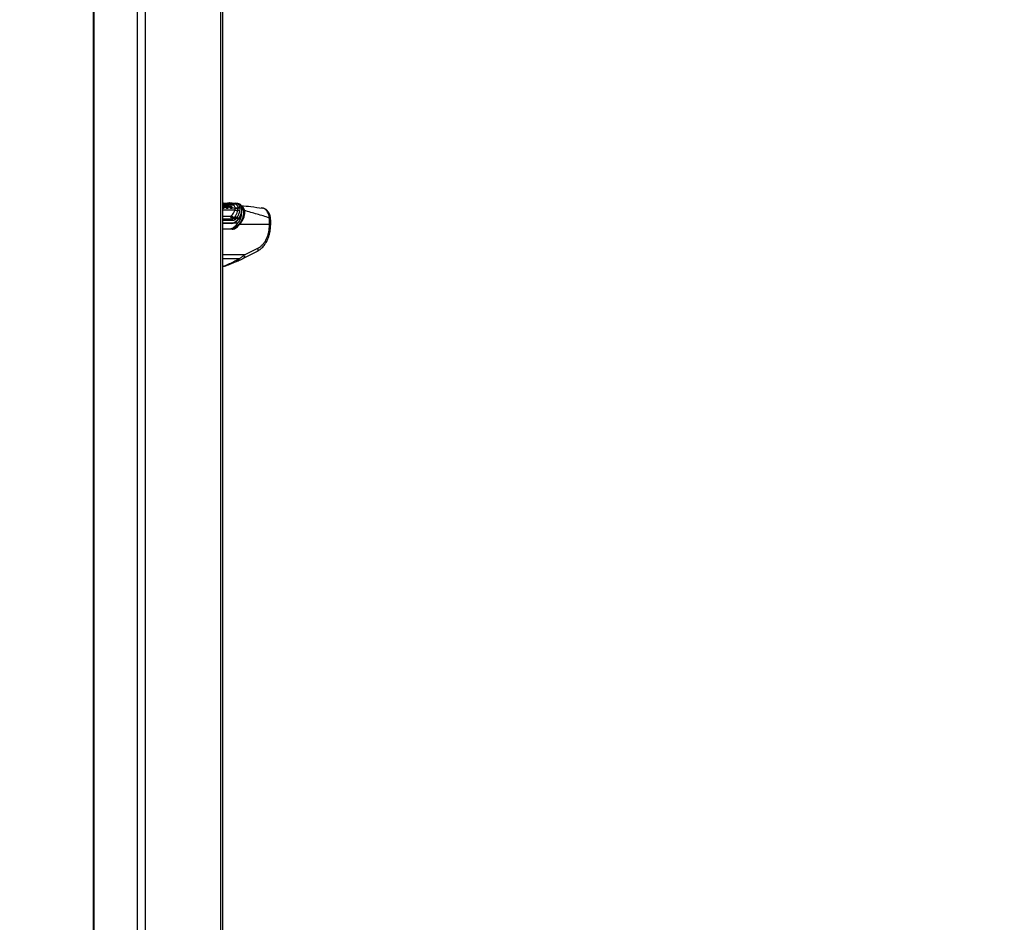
# Paper-space layout 'In Ground Anchor' of a CAD drawing. Header units: millimetres. Extents: x 38476 to 443956, y 10848 to 406945.
# Tile 3 of 71: x 85083 to 131691, y 100656 to 143379. Entities that reach past the tile are written whole.
import ezdxf

# ---------------------------------------------------------------- set-up
doc = ezdxf.new("R2010")
doc.units = ezdxf.units.MM
doc.layers.add('COMPONENT_GEOMETRY', color=7, linetype='Continuous')
doc.styles.add('SLDTEXTSTYLE1', font='TXT', dxfattribs={"width": 0.75})
doc.dimstyles.new('SLDDIMSTYLE0', dxfattribs={"dimtxt": 2500, "dimasz": 165.1, "dimexe": 0, "dimexo": 0.0625, "dimgap": 625, "dimtad": 0, "dimtih": 1, "dimtoh": 1, "dimdec": 0, "dimlfac": 0.02, "dimrnd": 1e-09, "dimzin": 12, "dimdsep": 46, "dimtxsty": 'SLDTEXTSTYLE1', "dimsah": 1, "dimcen": 0.09, "dimadec": 0, "dimazin": 3, "dimtfac": 1, "dimtdec": 0, "dimtofl": 0, "dimtmove": 0, "dimatfit": 3, "dimfxl": 1, "dimfrac": 2, "dimtolj": 1, "dimtzin": 12, "dimarcsym": 0})

# ---------------------------------------------------------------- blocks, each defined once
blk = doc.blocks.new('_D_17')
at = {"layer": 'COMPONENT_GEOMETRY', "color": 7, "ltscale": 50}
for p, q in [((94429, 186096), (42012, 186096)), ((42171, 186096), (42171, 115387)), ((42171, 40710), (42171, 111418)), ((85661, 40710), (42012, 40710))]:
    blk.add_line(p, q, dxfattribs=at)
for points in [[(42171, 186096), (42145, 185931), (42196, 185931)], [(42171, 40710), (42196, 40875), (42145, 40875)]]:
    blk.add_solid(points, dxfattribs=at)
at = {"layer": 'COMPONENT_GEOMETRY', "color": 7, "ltscale": 50, "insert": (38476, 114641), "char_height": 2500, "attachment_point": 1, "style": 'SLDTEXTSTYLE1'}
blk.add_mtext('2908', dxfattribs=at)
blk = doc.blocks.new('_D_18')
at = {"layer": 'COMPONENT_GEOMETRY', "color": 7, "ltscale": 50}
for p, q in [((239590, 151446), (252349, 151446)), ((252190, 151446), (252190, 98062)), ((252190, 40710), (252190, 94093)), ((95738, 40710), (252349, 40710))]:
    blk.add_line(p, q, dxfattribs=at)
for points in [[(252190, 151446), (252165, 151281), (252215, 151281)], [(252190, 40710), (252215, 40875), (252165, 40875)]]:
    blk.add_solid(points, dxfattribs=at)
at = {"layer": 'COMPONENT_GEOMETRY', "color": 7, "ltscale": 50, "insert": (248496, 97316), "char_height": 2500, "attachment_point": 1, "style": 'SLDTEXTSTYLE1'}
blk.add_mtext('2215', dxfattribs=at)

psp = doc.layouts.new('In Ground Anchor')

# ---------------------------------------------------------------- linework, layer by layer
at = {"color": 7, "linetype": 'Continuous', "lineweight": 25, "ltscale": 50}
for p, q in [((88559.2, 185584.5), (88559.2, 41884.5)), ((94704.4, 41884.5), (94704.4, 185584.5)), ((94720.9, 134547.7), (94704.4, 134569.5)), ((94719.1, 134689.2), (94713.9, 134688.6)), ((94772.7, 134562.7), (94771.2, 134564.7)), ((94774.9, 134559.9), (94772.7, 134562.7)), ((94784.9, 134572.3), (94786.4, 134570.4)), ((94786.4, 134570.4), (94788.7, 134567.5)), ((94805.6, 134581.1), (94807.9, 134578.2)), ((94807.9, 134578.2), (94903.4, 134558.9)), ((94810, 134660.6), (94810.9, 134660.5)), ((94810.9, 134660.5), (94812.2, 134660.3)), ((94824.6, 134673.5), (94825.9, 134673.3)), ((94915.2, 134662.5), (94825.9, 134673.3)), ((94910.7, 134553.3), (94908.6, 134556.2)), ((94916.5, 134662.3), (94915.2, 134662.5)), ((94915.4, 134536.3), (94998.9, 134519.7)), ((95001.4, 134516.6), (94998.9, 134519.7)), ((95006.1, 134510.9), (95001.4, 134516.6)), ((95012.3, 134527.8), (95014.6, 134524.9)), ((95014.6, 134524.9), (95018.9, 134519.6)), ((95148, 134608.8), (95018.5, 134624.6)), ((95033, 134536.7), (95037, 134531.9)), ((95037, 134531.9), (95122, 134514.5)), ((95122, 134514.5), (95121.5, 134516.1)), ((95128.4, 134502.8), (95132.4, 134493)), ((95132.4, 134493), (95132.7, 134492)), ((95132.4, 134493), (95277.3, 134463.9)), ((95132.7, 134492), (95133.3, 134490.1)), ((95151.8, 134608.3), (95148, 134608.8)), ((95258.3, 134659.3), (95253.5, 134659.9)), ((95260.5, 134659), (95258.3, 134659.3)), ((95277.3, 134463.9), (95277.2, 134482.3)), ((95313.9, 134689.1), (95318.5, 134688.5)), ((95318.5, 134688.5), (95320.7, 134688.3)), ((95415.4, 134676.6), (95320.7, 134688.3)), ((95411.3, 134349), (95421.1, 134455.3)), ((95505.6, 134642.5), (95415.4, 134676.6)), ((95420, 134481.8), (95418.5, 134497.7)), ((95421.1, 134455.3), (95420, 134481.8)), ((95507.3, 134442.7), (95495.8, 134323.7)), ((95505.7, 134489.2), (95506.6, 134471.8)), ((95505.7, 134489.2), (95603.6, 134467.5)), ((95506.6, 134471.8), (95507.3, 134442.7)), ((96572.1, 134464), (96507.1, 134467.8)), ((95091.9, 134090.5), (95095.8, 134094)), ((95095.8, 134094), (95112.4, 134110.5)), ((95209.7, 133985.9), (95220.6, 133996.2)), ((95220.6, 133996.2), (95238.7, 134015.7)), ((95238.7, 134015.7), (95263.7, 134043.6)), ((95263.7, 134043.6), (95279.5, 134063.1)), ((95292.9, 133926.4), (95278, 133912.7)), ((95339.5, 133973.4), (95312.1, 133945.6)), ((95355.7, 134005.9), (95339.5, 133973.4)), ((95449.8, 133973.4), (95339.5, 133973.4)), ((95355.7, 134005.9), (95470.7, 134005.9)), ((95470.7, 134005.9), (95449.8, 133973.4)), ((95451.8, 133953.3), (95452, 133953.6)), ((95132, 133735.1), (94704.4, 133735.1)), ((94704.4, 133486.2), (95119.5, 133486.2)), ((95241.9, 133570.9), (95322.5, 133570.9)), ((96909.3, 133686.2), (95488.4, 133686.2)), ((95726.5, 132248.7), (96359.7, 132565.3))]:
    psp.add_line(p, q, dxfattribs=at)
at = {"color": 8, "linetype": 'Continuous', "lineweight": 25, "ltscale": 50}
for p, q in [((88586.1, 185584.5), (88586.1, 41884.5)), ((90647, 185584.5), (90647, 41884.5)), ((91016.6, 185584.5), (91016.6, 41884.5)), ((94583.7, 185584.5), (94583.7, 41884.5)), ((94704.4, 134376.2), (95270.2, 134376.2)), ((94788.6, 134662.2), (94810, 134660.6)), ((94971, 134675.4), (94852.9, 134670.1)), ((94704.4, 134080.8), (95063.7, 134080.8)), ((94704.4, 133953.7), (95127.5, 133953.7)), ((95164.8, 133869.1), (94704.4, 133869.1)), ((94704.4, 133766.2), (95153.2, 133766.2)), ((95451.3, 133952.7), (95525.9, 133952.7)), ((95137.1, 133458.8), (94704.4, 133458.8)), ((95401.5, 133746), (95205.2, 133746)), ((95726.5, 132248.7), (94704.4, 132248.7)), ((95470, 132060), (94704.4, 132060))]:
    psp.add_line(p, q, dxfattribs=at)
at = {"color": 8, "linetype": 'Continuous', "lineweight": 25, "ltscale": 50, "flags": 128}
for points in [[(94715.3, 134550), (94710.6, 134556.7), (94705.7, 134563.4), (94704.4, 134565.2)], [(94704.4, 134453.8), (94705.4, 134455.7), (94706.5, 134457.4)], [(94711.4, 134688.4), (94707.7, 134687.8), (94706.1, 134687.5)], [(94714, 134688.7), (94710, 134688.1), (94706.2, 134687.2)], [(94936.8, 134496.3), (94937.2, 134495.6), (94941.5, 134465.4), (94935.8, 134448.5), (94927.3, 134441.2), (94914.9, 134438.6), (94899.2, 134441.3), (94880, 134450), (94855, 134467.6), (94824.7, 134496.1), (94795, 134532.4), (94795, 134532.4)], [(96958.1, 133983.3), (96956.8, 133986.8), (96950, 133992.3), (96937.6, 133996.8), (96920, 134000.2), (96897.6, 134002.3)]]:
    psp.add_lwpolyline(points, dxfattribs=at)
at = {"color": 7, "linetype": 'Continuous', "lineweight": 25, "ltscale": 50, "flags": 128}
for points in [[(94730, 134689.1), (94722.5, 134689.4), (94719.1, 134689.2)], [(94795, 134532.4), (94792.5, 134535.9), (94790.1, 134539.4), (94787.6, 134542.8), (94785.1, 134546.3), (94782.5, 134549.7), (94780, 134553.1), (94777.5, 134556.5), (94774.9, 134559.9)], [(94788.7, 134567.5), (94791.2, 134564.1), (94793.8, 134560.7), (94796.4, 134557.2), (94798.9, 134553.8), (94801.4, 134550.3), (94803.9, 134546.8), (94806.5, 134543.3), (94808.9, 134539.7)], [(94807.9, 134578.2), (94810.5, 134574.7), (94813.1, 134571.2), (94815.7, 134567.8), (94818.3, 134564.2), (94820.8, 134560.7), (94823.4, 134557.2), (94825.9, 134553.6), (94828.5, 134550)], [(94909.8, 134550), (94909.2, 134550.8), (94908.7, 134551.5), (94908.2, 134552.3), (94907.7, 134553), (94907.1, 134553.8), (94906.6, 134554.5), (94906.1, 134555.3), (94905.5, 134556)], [(95294.2, 133619.6), (95305.7, 133631.7), (95317.1, 133644), (95328.4, 133656.4), (95339.6, 133669), (95350.7, 133681.7), (95361.8, 133694.6), (95372.7, 133707.7), (95383.5, 133720.9)], [(96961, 133560.7), (96962.8, 133594.1), (96968.3, 133694.6)], [(95675.2, 132089), (95924.1, 132213.5), (96308.4, 132405.7)]]:
    psp.add_lwpolyline(points, dxfattribs=at)
at = {"color": 8, "linetype": 'Continuous', "lineweight": 25, "ltscale": 2500}
for centre, radius, start, end in [((94724, 134642.8), 46.7, 95.99887, 111.89903), ((95119.5, 134504.2), 10.6, 16.76562, 76.83565), ((95597, 134449.2), 19.4, 7.97318, 70.33786), ((95327.7, 133841), 18.7, 324.68069, 36.63365), ((95437.2, 133961.9), 17, 330.60297, 42.15263), ((95457.9, 133992.4), 18.6, 334.00899, 46.66379), ((96922.8, 133802.2), 116.8, 263.36482, 292.90472), ((95381.9, 132048.7), 88.8, 300.01833, 7.33093), ((95600.1, 132201.3), 135, 303.57953, 20.54348)]:
    psp.add_arc(centre, radius, start, end, dxfattribs=at)
at = {"color": 7, "linetype": 'Continuous', "lineweight": 25, "ltscale": 2500}
for centre, radius, start, end in [((94735, 134446.2), 16.5, 149.55621, 207.67996), ((94743.8, 134451.3), 13.5, 153.84335, 224.28769), ((94769.2, 134584.4), 19.8, 275.78747, 322.45483), ((94772.8, 134579.8), 20, 275.98771, 322.12163), ((94810.8, 134550.3), 28.1, 95.98675, 142.13204), ((94799.8, 134661.6), 10.3, 272.49799, 354.46198), ((94801.9, 134661.4), 10.4, 272.4866, 354.07238), ((94826.5, 134658.9), 14.4, 92.45942, 174.41782), ((94904.1, 134552.6), 6.35, 37.59731, 95.6828), ((94993.7, 134543.4), 24.3, 282.47098, 320.03287), ((94997.4, 134537.6), 28, 287.92561, 320.16225), ((95049, 134494.8), 39, 108.01174, 140.4874), ((94902.8, 134611.4), 195.3, 315.34758, 319.86072), ((95114.5, 134444.7), 20.9, 144.81712, 189.41262), ((95135.2, 134454.3), 12.5, 154.7452, 229.54423), ((95120.3, 134505.2), 9.67, 329.49928, 12.58952), ((95156.1, 134726.6), 118.1, 266.10064, 325.59542), ((95159.9, 134728.2), 120.1, 266.13549, 325.02557), ((95309.3, 134621.6), 67.6, 86.09347, 145.52001), ((95314, 134621.2), 67.5, 86.14147, 145.61557), ((95316.2, 134621.1), 67.4, 86.17195, 145.68657), ((95383.3, 134583.2), 235.9, 241.34162, 276.7983), ((95349.4, 134689.5), 219.4, 250.80074, 288.77583), ((95362, 134674.4), 226.9, 248.08832, 285.09388), ((95415.2, 134208), 141.1, 55.11874, 91.59341), ((95450.1, 134369.5), 132, 65.09052, 103.86484), ((95448.9, 134351.7), 133.3, 64.33861, 102.54661), ((95445.7, 134322.3), 135.3, 62.92637, 100.48983), ((95707.1, 134311.7), 36.6, 71.2805, 120.91671), ((95247.4, 134093.5), 184.1, 183.97545, 229.38851), ((95311.7, 134219.5), 254.9, 210.3981, 246.41364), ((95314.3, 134244.1), 265, 214.48701, 249.30097), ((95325.9, 134263.5), 262.7, 215.63944, 250.60639), ((95055.2, 133871.3), 109.6, 358.81328, 48.73054), ((95126.5, 133761.7), 27.1, 281.80867, 9.53662), ((95139.1, 133851.5), 151.8, 23.78015, 62.28396), ((95152, 133852.7), 159, 27.60139, 64.45177), ((95171.4, 133871.8), 158.9, 27.66431, 64.95718), ((95198.8, 133897.6), 159.8, 28.30967, 66.05949), ((95230.5, 133918.4), 152.8, 34.96471, 71.32452), ((95334.2, 133839.3), 12.7, 268.11469, 313.86939), ((95114.5, 133463.6), 23.1, 347.88585, 77.52045), ((95315.3, 133534.5), 37.1, 20.90963, 78.75135), ((95451.5, 133666.4), 41.9, 28.0964, 79.18068)]:
    psp.add_arc(centre, radius, start, end, dxfattribs=at)
for centre, major_axis, ratio, start_param, end_param in [((95120.4, 134235.1), (-23.2, 499.7), 0.7063465, 3.1088493, 3.7235043), ((95141.6, 134236.2), (-23.2, 469.7), 0.7062466, 3.1067708, 3.7214258), ((94440.2, 135575.3), (-104, 2107.8), 0.7062466, 3.7214258, 3.8149801), ((95073.3, 133986.2), (67.4, 497.8), 0.7006209, 3.2362073, 3.827089), ((95155.4, 133986.2), (70.7, 497.5), 0.6999693, 3.240726, 3.8316077), ((95173, 133983.8), (70.8, 522.7), 0.7006209, 3.2362073, 3.827089), ((94586.1, 135186.2), (262.3, 1936.3), 0.7006209, 3.827089, 3.8706103), ((94668.2, 135186.2), (265.5, 1936.1), 0.7004562, 3.8282533, 3.9445464), ((94685.8, 135183.8), (265.6, 1961.2), 0.7006209, 3.827089, 3.9433821), ((93644.2, 125514.1), (2776.5, 40435.5), 0.0680261, 4.917181, 4.9205603)]:
    psp.add_ellipse(centre, major_axis=major_axis, ratio=ratio, start_param=start_param, end_param=end_param, dxfattribs=at)
at = {"color": 7, "linetype": 'Continuous', "lineweight": 25, "ltscale": 50}
for points, knots in [([(94730, 134689.1), (94798.1, 134695), (94898.5, 134703.8), (94996.2, 134704.7), (95027.6, 134704.9)], [0, 0, 0, 0, 0.6787498, 1, 1, 1, 1]), ([(95027.6, 134704.9), (95022.4, 134705.1), (95012, 134705.5), (94996.8, 134699.8), (94982.6, 134690.2), (94974.9, 134680.4), (94971, 134675.4)], [0, 0, 0, 0, 0.2499984, 0.5, 0.7499987, 1, 1, 1, 1]), ([(95027.6, 134704.9), (95058.8, 134704.7), (95155.9, 134703.8), (95250, 134695), (95313.9, 134689.1)], [0, 0, 0, 0, 0.3212502, 1, 1, 1, 1]), ([(94903.4, 134558.9), (94884.8, 134582), (94856.8, 134616.5), (94816.1, 134646.5), (94769.6, 134674.3), (94731.7, 134682.2), (94702.6, 134688.3)], [0, 0, 0, 0, 0.3284644, 0.4926164, 0.610176, 1, 1, 1, 1]), ([(94771.2, 134564.7), (94768.9, 134567.7), (94753.9, 134586.6), (94732.1, 134610.1), (94710.7, 134625), (94704.4, 134629.4)], [0, 0, 0, 0, 0.1168027, 0.7425862, 1, 1, 1, 1]), ([(94706.5, 134457.4), (94707.1, 134457.2), (94709.7, 134456.3), (94714.6, 134455), (94718.6, 134454.7), (94720.8, 134454.6)], [0, 0, 0, 0, 0.1213191, 0.5074712, 1, 1, 1, 1]), ([(94715.3, 134550), (94716.8, 134549.8), (94719.8, 134549.5), (94721.9, 134546.6), (94721.8, 134543.1), (94720.6, 134540.6), (94720.2, 134539.7)], [0, 0, 0, 0, 0.279643, 0.5592767, 0.8388968, 1, 1, 1, 1]), ([(94731.7, 134457.3), (94732.6, 134457.8), (94736.8, 134460.6), (94743.1, 134471.2), (94742.9, 134488.3), (94736.6, 134512.6), (94727.1, 134528.3), (94720.2, 134539.7)], [0, 0, 0, 0, 0.0414388, 0.2012958, 0.4991802, 0.6372729, 1, 1, 1, 1]), ([(94734.2, 134441.9), (94733.8, 134441.7), (94731.9, 134440.7), (94727.6, 134439.1), (94723, 134438.8), (94720.5, 134438.6)], [0, 0, 0, 0, 0.1010922, 0.5033714, 1, 1, 1, 1]), ([(94720.8, 134454.6), (94722.9, 134454.7), (94726.5, 134455), (94729.9, 134456.3), (94731.4, 134457.1), (94731.7, 134457.3)], [0, 0, 0, 0, 0.49280358, 0.89703624, 1, 1, 1, 1]), ([(94723.7, 134532.4), (94731, 134520.2), (94741.2, 134503.3), (94747.8, 134476.9), (94747.7, 134457.8), (94740.2, 134445.8), (94735.2, 134442.6), (94734.2, 134441.9)], [0, 0, 0, 0, 0.35081828, 0.4854244, 0.78398714, 0.95419625, 1, 1, 1, 1]), ([(94726.1, 134681.2), (94740.2, 134680.4), (94773, 134678.5), (94805.9, 134675.3), (94824.6, 134673.5)], [0, 0, 0, 0, 0.4287329, 1, 1, 1, 1]), ([(94772.7, 134562.7), (94773.8, 134562.8), (94776, 134563.1), (94779.9, 134564.8), (94783.6, 134567.2), (94785.5, 134569.3), (94786.4, 134570.4)], [0, 0, 0, 0, 0.2499908, 0.5000026, 0.7499824, 1, 1, 1, 1]), ([(94805.6, 134581.1), (94803.9, 134580.9), (94800.4, 134580.6), (94794.3, 134577.6), (94789.5, 134573.9), (94787.3, 134571.3), (94786.4, 134570.4)], [0, 0, 0, 0, 0.2796827, 0.559379, 0.8390663, 1, 1, 1, 1]), ([(94795, 134532.4), (94796.1, 134532.5), (94798.3, 134532.7), (94802.2, 134534.4), (94806, 134536.7), (94808, 134538.7), (94808.9, 134539.7)], [0, 0, 0, 0, 0.2499943, 0.4999915, 0.7500143, 1, 1, 1, 1]), ([(94989.5, 134532.1), (94973.2, 134551.7), (94946.4, 134583.8), (94884.6, 134630.5), (94836.6, 134642.5), (94802.3, 134651.1)], [0, 0, 0, 0, 0.30594293, 0.50404365, 1, 1, 1, 1]), ([(94828.5, 134550), (94826.7, 134549.8), (94823.2, 134549.5), (94817.1, 134546.6), (94812.2, 134543.1), (94809.8, 134540.6), (94808.9, 134539.7)], [0, 0, 0, 0, 0.2796418, 0.5592743, 0.8389017, 1, 1, 1, 1]), ([(94808.9, 134539.7), (94817.7, 134528.4), (94833.6, 134507.7), (94861.3, 134481.4), (94884.4, 134464.6), (94902.1, 134456.3), (94915.7, 134453.8), (94925.6, 134456.3), (94931.6, 134460.3), (94932.6, 134464.3), (94932.8, 134465.1)], [0, 0, 0, 0, 0.2555283, 0.4634119, 0.6109329, 0.7144473, 0.8020003, 0.8871064, 0.9762889, 1, 1, 1, 1]), ([(94824.6, 134673.5), (94823, 134673.4), (94819.7, 134673.3), (94815.2, 134669.8), (94812.2, 134665.1), (94811.3, 134661.7), (94810.9, 134660.5)], [0, 0, 0, 0, 0.2796254, 0.5592186, 0.8388312, 1, 1, 1, 1]), ([(94812.2, 134660.3), (94812.8, 134660.3), (94847.8, 134656.4), (94896.6, 134638.5), (94959.3, 134592.5), (94986.7, 134559.6), (95003.3, 134539.6)], [0, 0, 0, 0, 0.0079625, 0.4957637, 0.6938734, 1, 1, 1, 1]), ([(94825.9, 134673.3), (94838, 134671.5), (94885.8, 134664.2), (94956.5, 134627.5), (95003.4, 134572.6), (95022.6, 134550.1)], [0, 0, 0, 0, 0.167171, 0.6586025, 1, 1, 1, 1]), ([(94828.5, 134550), (94836.7, 134539.3), (94851.5, 134520.2), (94876.3, 134497.1), (94895.2, 134483.9), (94907.8, 134478.2), (94916.6, 134476.9), (94923.4, 134478.9), (94928.6, 134484.8), (94931.2, 134497.2), (94927.8, 134519.6), (94916.5, 134538.7), (94909.8, 134550)], [0, 0, 0, 0, 0.181551, 0.3237946, 0.408852, 0.4622954, 0.5041855, 0.5459837, 0.6005581, 0.6773041, 0.8079048, 1, 1, 1, 1]), ([(94905.5, 134556), (94905.5, 134556), (94904.8, 134557), (94904.1, 134558), (94903.4, 134558.9)], [0, 0, 0, 0, 0.0096499, 1, 1, 1, 1]), ([(94905.5, 134556), (94907, 134555.9), (94910.1, 134555.5), (94911.2, 134553.4), (94911.7, 134552.4)], [0, 0, 0, 0, 0.4999834, 1, 1, 1, 1]), ([(94909.8, 134550), (94911.3, 134549.9), (94914.3, 134549.5), (94915.4, 134547.4), (94916, 134546.4)], [0, 0, 0, 0, 0.5000082, 1, 1, 1, 1]), ([(94933, 134465), (94934.2, 134467.3), (94937.8, 134473.8), (94939, 134488.3), (94935.5, 134510.5), (94926.3, 134532.2), (94916.7, 134545.2), (94914.3, 134548.5)], [0, 0, 0, 0, 0.085377, 0.2487723, 0.5040906, 0.8763864, 1, 1, 1, 1]), ([(95103.8, 134548.8), (95084.1, 134570.6), (95050.4, 134608), (94994.6, 134641.4), (94951.6, 134657.2), (94925.3, 134661), (94916.5, 134662.3)], [0, 0, 0, 0, 0.3602433, 0.6164774, 0.8720902, 1, 1, 1, 1]), ([(95253.5, 134659.9), (95173.6, 134666.9), (95080.6, 134675), (94984.6, 134675.4), (94971, 134675.4)], [0, 0, 0, 0, 0.8587374, 1, 1, 1, 1]), ([(94989.5, 134532.1), (94990.6, 134532.2), (94992.8, 134532.4), (94996.6, 134534.1), (95000.4, 134536.5), (95002.3, 134538.5), (95003.3, 134539.6)], [0, 0, 0, 0, 0.2499904, 0.5000089, 0.7499675, 1, 1, 1, 1]), ([(94998.9, 134519.7), (94997.7, 134521.3), (94994.4, 134525.5), (94991.3, 134529.6), (94989.5, 134532.1)], [0, 0, 0, 0, 0.3810712, 1, 1, 1, 1]), ([(95014.6, 134524.9), (95013.6, 134523.9), (95011.7, 134521.9), (95008.1, 134519.3), (95004.4, 134517.3), (95002.4, 134516.8), (95001.4, 134516.6)], [0, 0, 0, 0, 0.249994, 0.5000068, 0.7500021, 1, 1, 1, 1]), ([(95022.6, 134550.1), (95020.9, 134549.9), (95017.4, 134549.5), (95011.3, 134546.6), (95006.5, 134543), (95004.1, 134540.5), (95003.3, 134539.6)], [0, 0, 0, 0, 0.2796555, 0.5593185, 0.8389502, 1, 1, 1, 1]), ([(95003.3, 134539.6), (95005.1, 134537.2), (95008, 134533.3), (95011.1, 134529.3), (95012.3, 134527.8)], [0, 0, 0, 0, 0.61831211, 1, 1, 1, 1]), ([(95041.7, 134474.2), (95034.3, 134481), (95021.5, 134493), (95010.7, 134505.6), (95006.1, 134510.9)], [0, 0, 0, 0, 0.5762885, 1, 1, 1, 1]), ([(95033, 134536.7), (95031.4, 134536.3), (95028.2, 134535.5), (95022.5, 134532.1), (95017.7, 134528.3), (95015.4, 134525.8), (95014.6, 134524.9)], [0, 0, 0, 0, 0.2797594, 0.5594956, 0.8392424, 1, 1, 1, 1]), ([(95018.9, 134519.6), (95023.3, 134514.6), (95033.3, 134502.9), (95045.3, 134491.9), (95052.1, 134485.5)], [0, 0, 0, 0, 0.4263647, 1, 1, 1, 1]), ([(95022.6, 134550.1), (95023.7, 134548.6), (95025.9, 134545.6), (95029.4, 134541.2), (95031.8, 134538.2), (95033, 134536.7)], [0, 0, 0, 0, 0.33583456, 0.67141996, 1, 1, 1, 1]), ([(95037, 134531.9), (95045.5, 134522.4), (95058.7, 134507.7), (95079.4, 134490.7), (95092.8, 134482.3), (95102.9, 134478.2), (95110.4, 134476.9), (95117.4, 134478.6), (95123.2, 134484.7), (95125.8, 134497), (95123.3, 134508.3), (95122, 134514.5)], [0, 0, 0, 0, 0.2319827, 0.3600654, 0.4668702, 0.5125881, 0.5722144, 0.6319425, 0.7116748, 0.8401728, 1, 1, 1, 1]), ([(95093.9, 134441.2), (95092.7, 134441.6), (95083.7, 134444.7), (95065.2, 134454.7), (95049.8, 134467.5), (95041.7, 134474.2)], [0, 0, 0, 0, 0.0695552, 0.5152131, 1, 1, 1, 1]), ([(95052.1, 134485.5), (95059.3, 134479.5), (95072.8, 134468.4), (95088.8, 134459.6), (95096.4, 134457), (95097.4, 134456.7)], [0, 0, 0, 0, 0.5008737, 0.9349261, 1, 1, 1, 1]), ([(95127.1, 134444.8), (95125.4, 134443.5), (95120.7, 134440), (95111.3, 134438.1), (95101.3, 134439.1), (95095.9, 134440.7), (95093.9, 134441.2)], [0, 0, 0, 0, 0.2194545, 0.6064113, 0.8529619, 1, 1, 1, 1]), ([(95097.4, 134456.7), (95099, 134456.2), (95103.4, 134455), (95111.3, 134454.2), (95118.8, 134455.7), (95122.5, 134458.6), (95123.9, 134459.6)], [0, 0, 0, 0, 0.1473418, 0.3911001, 0.7755666, 1, 1, 1, 1]), ([(95121.5, 134516.1), (95121.2, 134516.9), (95119.9, 134521.1), (95116.6, 134528.7), (95111.1, 134538.9), (95106.2, 134545.5), (95103.8, 134548.8)], [0, 0, 0, 0, 0.0699417, 0.3797795, 0.6898551, 1, 1, 1, 1]), ([(95124, 134520.1), (95119.5, 134529.5), (95114.5, 134540.1), (95106.8, 134549.4), (95105.9, 134550.5)], [0, 0, 0, 0, 0.8844165, 1, 1, 1, 1]), ([(95112.4, 134110.5), (95133.8, 134133.6), (95174.5, 134177.6), (95234.7, 134265.5), (95256.5, 134333.4), (95270.2, 134376.2)], [0, 0, 0, 0, 0.2898954, 0.5524139, 1, 1, 1, 1]), ([(95122.5, 134515.6), (95121.9, 134517.1), (95121.1, 134519.4), (95119.6, 134521.6), (95119.1, 134522.3)], [0, 0, 0, 0, 0.66915, 1, 1, 1, 1]), ([(95123.9, 134459.6), (95124.9, 134460.8), (95129.3, 134465.5), (95131.9, 134476.5), (95131.2, 134489.6), (95129.3, 134497.4), (95128.6, 134500.2)], [0, 0, 0, 0, 0.1242934, 0.5114068, 0.8178353, 1, 1, 1, 1]), ([(95133.3, 134490.1), (95134, 134487), (95136, 134478.6), (95136.7, 134464), (95133.4, 134451.6), (95128.3, 134446.2), (95127.1, 134444.8)], [0, 0, 0, 0, 0.1754318, 0.474728, 0.8680325, 1, 1, 1, 1]), ([(95277.2, 134482.3), (95272.7, 134505.7), (95266.8, 134535.7), (95232.4, 134579.2), (95196.4, 134600.9), (95159.1, 134607.1), (95151.8, 134608.3)], [0, 0, 0, 0, 0.3697742, 0.4741258, 0.8966903, 1, 1, 1, 1]), ([(95418.5, 134497.7), (95410.2, 134530.3), (95393.6, 134595.1), (95328, 134645.3), (95277.8, 134655.5), (95260.5, 134659)], [0, 0, 0, 0, 0.3986558, 0.7924475, 1, 1, 1, 1]), ([(95270.2, 134376.2), (95273.8, 134402), (95277.8, 134431.4), (95277.4, 134460.4), (95277.3, 134463.9)], [0, 0, 0, 0, 0.8794822, 1, 1, 1, 1]), ([(95279.5, 134063.1), (95304.7, 134100.3), (95355.5, 134175.4), (95394.8, 134274.1), (95407.6, 134332.6), (95411.3, 134349)], [0, 0, 0, 0, 0.4137599, 0.8353171, 1, 1, 1, 1]), ([(95320.7, 134688.3), (95356.4, 134678.7), (95427.3, 134659.9), (95488.4, 134580.8), (95500.7, 134516), (95505.7, 134489.2)], [0, 0, 0, 0, 0.3736003, 0.7409432, 1, 1, 1, 1]), ([(95495.8, 134323.7), (95481.7, 134269.1), (95453, 134158.2), (95388.5, 134057.2), (95355.7, 134005.9)], [0, 0, 0, 0, 0.4927064, 1, 1, 1, 1]), ([(95383.5, 133720.9), (95421.3, 133769.5), (95498.2, 133868.1), (95561.6, 134017.3), (95590.6, 134152.7), (95587.3, 134227.5), (95585.6, 134265.4)], [0, 0, 0, 0, 0.2938177, 0.5972135, 0.7960238, 1, 1, 1, 1]), ([(95459.4, 133707.6), (95487.3, 133740.9), (95546.8, 133811.8), (95618.8, 133933.5), (95671.3, 134067.3), (95699.1, 134207.3), (95692, 134297.3), (95688.3, 134343)], [0, 0, 0, 0, 0.1789798, 0.3813539, 0.5877903, 0.7907122, 1, 1, 1, 1]), ([(95470.7, 134005.9), (95500.1, 134057), (95556.6, 134154.9), (95603.1, 134313.9), (95603.4, 134415.8), (95603.6, 134467.5)], [0, 0, 0, 0, 0.3490221, 0.6695796, 1, 1, 1, 1]), ([(95473.7, 133984.8), (95478.3, 133991), (95504.5, 134026.6), (95541.8, 134099.9), (95582.9, 134203), (95607.1, 134310.4), (95616.5, 134394.1), (95612.6, 134440), (95611.7, 134451.5)], [0, 0, 0, 0, 0.0449016, 0.2568893, 0.4810626, 0.7058041, 0.9262341, 1, 1, 1, 1]), ([(95718.9, 134346.3), (95722.8, 134300.4), (95730.7, 134207), (95703.7, 134062.5), (95650.5, 133922), (95577.9, 133795.4), (95516.8, 133720.8), (95488.4, 133686.2)], [0, 0, 0, 0, 0.2033004, 0.4131757, 0.6152505, 0.8217021, 1, 1, 1, 1]), ([(95614.6, 134451.3), (95613.6, 134467.7), (95610.9, 134506.7), (95589.6, 134560.6), (95557.1, 134609.4), (95527.2, 134631), (95513.4, 134640.9)], [0, 0, 0, 0, 0.2052955, 0.4908498, 0.7650461, 1, 1, 1, 1]), ([(95567.7, 134587.9), (95721.9, 134569), (96062.1, 134527.1), (96391.8, 134486.3), (96572.1, 134464)], [0, 0, 0, 0, 0.4529758, 1, 1, 1, 1]), ([(96897.6, 134002.3), (96707.6, 134059.1), (96327.1, 134172.9), (95921.8, 134288.5), (95718.9, 134346.3)], [0, 0, 0, 0, 0.4994039, 1, 1, 1, 1]), ([(96897.6, 134002.3), (96889.9, 134049.9), (96877, 134130), (96840.3, 134228.9), (96800.6, 134304.8), (96752.5, 134367.9), (96697.5, 134416.7), (96637, 134450.8), (96593.8, 134459.6), (96572.1, 134464)], [0, 0, 0, 0, 0.1964623, 0.3301525, 0.4638467, 0.5979341, 0.7320253, 0.8660126, 1, 1, 1, 1]), ([(96957.1, 133983.3), (96953.7, 134008.2), (96945.8, 134065.5), (96920.6, 134150.6), (96884.3, 134233.7), (96838.2, 134305.8), (96785.5, 134364.3), (96725.4, 134411.2), (96657.8, 134444.2), (96605.5, 134461.8), (96575.7, 134462.9), (96572.3, 134463)], [0, 0, 0, 0, 0.10471701, 0.24080609, 0.38029287, 0.50658757, 0.62930118, 0.74591487, 0.8602351, 0.9837067, 1, 1, 1, 1]), ([(95063.7, 134080.8), (95063.8, 134080.8), (95070, 134080.8), (95080, 134082.5), (95088.5, 134088.3), (95091.9, 134090.5)], [0, 0, 0, 0, 0.0121035, 0.6063015, 1, 1, 1, 1]), ([(95127.5, 133953.7), (95146, 133956), (95175.2, 133959.6), (95200.4, 133978.8), (95209.7, 133985.9)], [0, 0, 0, 0, 0.6314741, 1, 1, 1, 1]), ([(95278, 133912.7), (95262.7, 133901.6), (95227.5, 133875.9), (95187.5, 133871.5), (95164.8, 133869.1)], [0, 0, 0, 0, 0.4356103, 1, 1, 1, 1]), ([(95312.1, 133945.6), (95307.4, 133940.8), (95301, 133934.4), (95294.6, 133928), (95292.9, 133926.4)], [0, 0, 0, 0, 0.7455433, 1, 1, 1, 1]), ([(95343, 133830.2), (95352.4, 133839.9), (95390, 133878.9), (95425.4, 133921.6), (95452, 133953.6)], [0, 0, 0, 0, 0.2500663, 1, 1, 1, 1]), ([(95451.2, 133953.8), (95453.9, 133956.8), (95463, 133966.6), (95469.6, 133977), (95474.1, 133984.3)], [0, 0, 0, 0, 0.3038502, 1, 1, 1, 1]), ([(96909.3, 133686.2), (96911.1, 133738.6), (96914.7, 133844.8), (96903.3, 133949.3), (96897.6, 134002.3)], [0, 0, 0, 0, 0.49347762, 1, 1, 1, 1]), ([(96968.2, 133694.5), (96968.3, 133696.8), (96971.4, 133739.9), (96970.8, 133824.9), (96966.8, 133919.7), (96958.8, 133971.5), (96957, 133983.2)], [0, 0, 0, 0, 0.023865, 0.4481648, 0.8754077, 1, 1, 1, 1]), ([(96311.7, 132407.4), (96355.5, 132432.4), (96436.7, 132478.6), (96539.8, 132567.7), (96619.5, 132652.5), (96678.3, 132727.7), (96719.9, 132788.8), (96759.5, 132853.4), (96808.4, 132944.5), (96856.1, 133056.4), (96896.1, 133176.8), (96925.4, 133290.3), (96949.8, 133420.2), (96957.1, 133512.2), (96961, 133560.7)], [0, 0, 0, 0, 0.123734, 0.22972674, 0.31725789, 0.3874171, 0.44064441, 0.47756712, 0.55004467, 0.66096994, 0.73150348, 0.81163549, 0.90082555, 1, 1, 1, 1]), ([(96359.7, 132565.3), (96395.6, 132585.8), (96467.7, 132626.9), (96567.5, 132716.4), (96658.4, 132823.5), (96737.5, 132947.8), (96802.8, 133086.7), (96852.9, 133236.1), (96888.3, 133392.8), (96897.5, 133499.1), (96902.1, 133552.3)], [0, 0, 0, 0, 0.1244048, 0.2494744, 0.3738551, 0.4989897, 0.623387, 0.7492229, 0.8747011, 1, 1, 1, 1]), ([(94704.4, 131688.9), (94710.3, 131690.7), (94754.5, 131704.7), (94842.6, 131735.7), (94971.9, 131783), (95113.5, 131839), (95267.3, 131902.4), (95371.1, 131947.6), (95426.4, 131971.7)], [0, 0, 0, 0, 0.0222603, 0.1663683, 0.3423877, 0.5358588, 0.752818, 1, 1, 1, 1]), ([(95425.9, 131971.8), (95460.1, 131987.1), (95540.6, 132023.2), (95622.8, 132062.4), (95668.9, 132086), (95674.7, 132089)], [0, 0, 0, 0, 0.3919763, 0.9237931, 1, 1, 1, 1]), ([(95470, 132060), (95515.4, 132091), (95607, 132153.5), (95686.5, 132216.8), (95726.5, 132248.7)], [0, 0, 0, 0, 0.4966171, 1, 1, 1, 1])]:
    psp.add_open_spline(points, degree=3, knots=knots, dxfattribs=at)
at = {"color": 8, "linetype": 'Continuous', "lineweight": 25, "ltscale": 50}
for points, knots in [([(94704.4, 134669.5), (94707.9, 134667.8), (94719.7, 134662.1), (94755.6, 134637.1), (94784.1, 134605.2), (94805.6, 134581.1)], [0, 0, 0, 0, 0.09105737, 0.31381137, 1, 1, 1, 1]), ([(94704.4, 134647.1), (94715, 134639.9), (94741.1, 134622.1), (94767.2, 134594.7), (94782.5, 134575.4), (94784.9, 134572.3)], [0, 0, 0, 0, 0.36294239, 0.89976686, 1, 1, 1, 1]), ([(94704.4, 134577.7), (94708.1, 134577), (94730.4, 134572.7), (94752.6, 134568.3), (94771.2, 134564.7)], [0, 0, 0, 0, 0.16274657, 1, 1, 1, 1]), ([(94704.4, 134482.6), (94707.7, 134481), (94713.8, 134478), (94722.1, 134476.9), (94728.9, 134478.9), (94734.1, 134484.8), (94736.8, 134497.2), (94733.4, 134519.6), (94722.1, 134538.7), (94715.3, 134550)], [0, 0, 0, 0, 0.0797643, 0.1514533, 0.2229901, 0.3163874, 0.4477321, 0.6712446, 1, 1, 1, 1]), ([(94720.5, 134438.6), (94717.6, 134438.8), (94712.6, 134439.1), (94707.1, 134440.5), (94704.5, 134441.4), (94704.4, 134441.4)], [0, 0, 0, 0, 0.5540612, 0.982836, 1, 1, 1, 1]), ([(94951.6, 134654.7), (94957.3, 134659.7), (94964.3, 134665.8), (94970, 134674), (94971, 134675.4)], [0, 0, 0, 0, 0.8216877, 1, 1, 1, 1]), ([(95121.5, 134516.1), (95123.2, 134515.3), (95126.6, 134513.8), (95129, 134511), (95129, 134509.2), (95129, 134509)], [0, 0, 0, 0, 0.4724195, 0.9448367, 1, 1, 1, 1]), ([(95603.6, 134467.5), (95597.5, 134498.4), (95584, 134566.9), (95544.6, 134628.5), (95508.5, 134641.5), (95505.6, 134642.5)], [0, 0, 0, 0, 0.4308602, 0.9539209, 1, 1, 1, 1]), ([(95588.3, 134557.7), (95590.6, 134556.9), (95634, 134541.7), (95686.4, 134467.4), (95708.9, 134383.4), (95718.9, 134346.3)], [0, 0, 0, 0, 0.0303035, 0.5721164, 1, 1, 1, 1]), ([(95688.3, 134343), (95680.5, 134380.2), (95667.4, 134442.6), (95626.4, 134481), (95609.8, 134496.6)], [0, 0, 0, 0, 0.5953689, 1, 1, 1, 1]), ([(96958.6, 133560.8), (96959.3, 133560.2), (96962.2, 133557.7), (96944.8, 133554.3), (96916.3, 133553), (96902.1, 133552.3)], [0, 0, 0, 0, 0.1264768, 0.5632406, 1, 1, 1, 1]), ([(96359.7, 132565.3), (96362.2, 132544), (96367.5, 132500), (96351.3, 132446.2), (96329.3, 132413.8), (96310.9, 132408.5), (96307.5, 132407.6)], [0, 0, 0, 0, 0.2970892, 0.6139913, 0.9308905, 1, 1, 1, 1]), ([(94704.4, 131702.6), (94742.4, 131717), (94825.6, 131748.6), (94996.2, 131822.1), (95218.3, 131926.5), (95384.1, 132014.4), (95470, 132060)], [0, 0, 0, 0, 0.1366407, 0.2997982, 0.6370649, 1, 1, 1, 1])]:
    psp.add_open_spline(points, degree=3, knots=knots, dxfattribs=at)

# ---------------------------------------------------------------- dimensions: what is measured, and where the dimension line sits
at = {"layer": 'COMPONENT_GEOMETRY', "color": 7, "ltscale": 50}
for base, p1, p2, picture, middle in [((42170.8, 40709.5), (94492.3, 186095.8), (85724.7, 40709.5), '_D_17', (42170.8, 113402.7)), ((252190.1, 40709.5), (239526.4, 151445.9), (95674.7, 40709.5), '_D_18', (252190.1, 96077.7))]:
    dim = psp.add_linear_dim(base=base, p1=p1, p2=p2, angle=90, dimstyle='SLDDIMSTYLE0', dxfattribs=at)
    dim.commit()
    dim.dimension.update_dxf_attribs({"geometry": picture, "text_midpoint": middle, "dimtype": 160})

doc.saveas('drawing.dxf')
